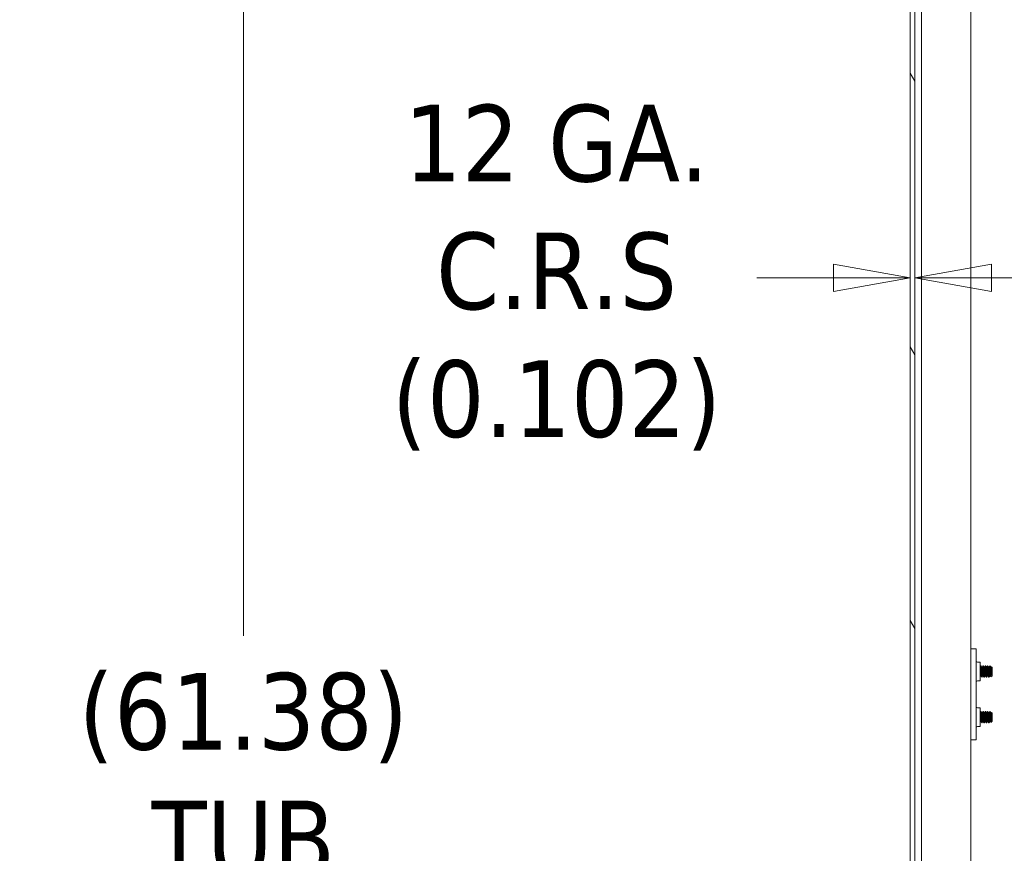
# Model space of a CAD drawing. Header units: inches. Extents: x 16 to 394, y 3 to 249.
# Tile 83 of 116: x 208 to 230, y 159 to 177. Entities that reach past the tile are written whole.
import ezdxf

# ---------------------------------------------------------------- set-up
doc = ezdxf.new("R2010")
doc.units = ezdxf.units.IN
doc.header["$LTSCALE"] = 24
doc.header["$MEASUREMENT"] = 0
doc.layers.get('0').update_dxf_attribs({"lineweight": 0})
for name, color, linetype, lineweight in [('Dimension (ANSI)', 7, 'Continuous', 5), ('Hatch (ANSI)', 7, 'Continuous', 5), ('Visible (ANSI)', 7, 'Continuous', 5)]:
    doc.layers.add(name, color=color, linetype=linetype, lineweight=lineweight)
doc.styles.add('ROMANS', font='tahoma.ttf')
doc.dimstyles.new('Default (ANSI)', dxfattribs={"dimscale": 24, "dimtxt": 0.07, "dimasz": 0.07, "dimexe": 0.125, "dimexo": 0.0625, "dimgap": 0.031496, "dimtad": 0, "dimtih": 1, "dimtoh": 1, "dimrnd": 1e-08, "dimzin": 0, "dimdsep": 46, "dimtxsty": 'ROMANS', "dimblk": 'Filled-1', "dimcen": 0.09, "dimdle": 0.393701, "dimclrd": 256, "dimclre": 256, "dimclrt": 256, "dimadec": 0, "dimazin": 0, "dimtfac": 0.928571, "dimtofl": 0, "dimtmove": 0, "dimatfit": 3, "dimfxl": 1, "dimtolj": 1, "dimtzin": 0, "dimlwd": -1, "dimlwe": -1, "dimarcsym": 0})

# ---------------------------------------------------------------- blocks, each defined once
blk = doc.blocks.new('Filled-1')
at = {"color": 0}
for p, q in [((0, 0), (-1, 0.179)), ((-1, 0.179), (-1, -0.179)), ((-1, 0), (0, 0)), ((-1, -0.179), (0, 0))]:
    blk.add_line(p, q, dxfattribs=at)
at = {"color": 0, "flags": 128}
blk.add_lwpolyline([(-1, -0.179), (0, 0), (-1, 0.179), (-1, -0.179)], dxfattribs=at)
at = {"color": 0}
blk.add_solid([(-1, -0.179), (0, 0), (-1, 0.179), (-1, -0.179)], dxfattribs=at)
blk = doc.blocks.new('*D15')
at = {"layer": 'Defpoints', "color": 0, "transparency": 16777216}
for p in [(227.641, 171.407), (227.539, 170.765), (227.641, 170.765)]:
    blk.add_point(p, dxfattribs=at)
at = {"layer": 'Dimension (ANSI)', "transparency": 16777216}
for p, q in [((225.859, 171.407), (224.179, 171.407)), ((229.321, 171.407), (231.001, 171.407))]:
    blk.add_line(p, q, dxfattribs=at)
at = {"layer": 'Dimension (ANSI)', "transparency": 16777216, "xscale": 1.680000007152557, "yscale": 1.680000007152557, "zscale": 1.680000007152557}
blk.add_blockref('Filled-1', (227.539, 171.407), dxfattribs=at)
at = {"layer": 'Dimension (ANSI)', "transparency": 16777216, "xscale": 1.680000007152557, "yscale": 1.680000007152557, "zscale": 1.680000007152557, "rotation": 180}
blk.add_blockref('Filled-1', (227.641, 171.407), dxfattribs=at)
at = {"layer": 'Dimension (ANSI)', "transparency": 16777216, "insert": (219.788, 171.407), "char_height": 1.68, "attachment_point": 5, "style": 'ROMANS'}
blk.add_mtext('\\A1;12 GA.\\PC.R.S\\P(0.102)', dxfattribs=at)
blk = doc.blocks.new('*D33')
at = {"layer": 'Defpoints', "color": 0, "transparency": 16777216}
for p in [(228.019, 183.775), (212.927, 122.4), (228.019, 122.4)]:
    blk.add_point(p, dxfattribs=at)
at = {"layer": 'Dimension (ANSI)', "transparency": 16777216}
for p, q in [((226.519, 183.775), (209.927, 183.775)), ((212.927, 182.095), (212.927, 163.556)), ((212.927, 124.08), (212.927, 154.619)), ((226.519, 122.4), (209.927, 122.4))]:
    blk.add_line(p, q, dxfattribs=at)
at = {"layer": 'Dimension (ANSI)', "transparency": 16777216, "xscale": 1.680000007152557, "yscale": 1.680000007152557, "zscale": 1.680000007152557}
for p, rotation in [((212.927, 183.775), 90), ((212.927, 122.4), 270)]:
    blk.add_blockref('Filled-1', p, dxfattribs=dict(at, rotation=rotation))
at = {"layer": 'Dimension (ANSI)', "transparency": 16777216, "insert": (212.927, 159.088), "char_height": 1.68, "attachment_point": 5, "style": 'ROMANS'}
blk.add_mtext('\\A1;\\fTahoma|b0|i0;\\H1.6800;(61.38)\\P\\fTahoma|b0|i0;\\H1.6800;TUB\\P\\fTahoma|b0|i0;\\H1.6800;OPENING', dxfattribs=at)

msp = doc.modelspace()

# ---------------------------------------------------------------- hatches: boundary and pattern name
at = {"layer": 'Hatch (ANSI)'}
h = msp.add_hatch(dxfattribs=at)
h.set_pattern_fill('ANSI31', color=256, scale=24, angle=75, style=0)
edge = h.paths.add_edge_path()
edge.add_line((227.7817, 184.6732), (228.4141, 184.6732))
edge.add_line((228.4141, 184.6732), (228.4141, 184.7752))
edge.add_line((228.4141, 184.7752), (227.7817, 184.7752))
edge.add_ellipse((227.7817, 184.5326), major_axis=(0, 0.2426), ratio=1, start_angle=0, end_angle=90)
edge.add_line((227.5391, 184.5326), (227.5391, 121.6428))
edge.add_ellipse((227.7817, 121.6428), major_axis=(-0.2426, 0), ratio=1, start_angle=0, end_angle=90)
edge.add_line((227.7817, 121.4002), (228.4141, 121.4002))
edge.add_line((228.4141, 121.4002), (228.4141, 121.5022))
edge.add_line((228.4141, 121.5022), (227.7989, 121.5022))
edge.add_line((227.7989, 121.5022), (227.7817, 121.5022))
edge.add_ellipse((227.7817, 121.6428), major_axis=(0, -0.1406), ratio=1, start_angle=270, end_angle=360, ccw=False)
edge.add_line((227.6411, 121.6428), (227.6411, 122.2631))
edge.add_line((227.6411, 122.2631), (227.6411, 183.9028))
edge.add_line((227.6411, 183.9028), (227.6411, 184.5326))
edge.add_ellipse((227.7817, 184.5326), major_axis=(-0.1406, 0), ratio=1, start_angle=275.69227, end_angle=360, ccw=False)
edge.add_ellipse((227.7817, 184.5326), major_axis=(-0.0139, 0.1399), ratio=1, start_angle=354.30773, end_angle=360, ccw=False)
h = msp.add_hatch(dxfattribs=at)
h.set_pattern_fill('ANSI31', color=256, scale=24, angle=-15, style=0)
edge = h.paths.add_edge_path()
edge.add_ellipse((227.6081, 184.2309), major_axis=(0.1796, -0.4375), ratio=1, start_angle=0, end_angle=11.86132)
edge.add_ellipse((227.6081, 184.2309), major_axis=(0.2657, -0.3912), ratio=1, start_angle=0, end_angle=12.39327)
edge.add_ellipse((227.6081, 184.2309), major_axis=(0.3435, -0.3251), ratio=1, start_angle=0, end_angle=111.10905)
edge.add_ellipse((227.7552, 184.5591), major_axis=(0.0326, 0.1094), ratio=1, start_angle=0, end_angle=10.25383)
edge.add_ellipse((227.7552, 184.5591), major_axis=(0.0126, 0.1134), ratio=1, start_angle=0, end_angle=96.31954)
edge.add_line((227.6411, 184.5591), (227.6411, 184.5326))
edge.add_line((227.6411, 184.5326), (227.6411, 183.9028))
edge.add_ellipse((227.7552, 183.9028), major_axis=(-0.1141, 0), ratio=1, start_angle=0, end_angle=106.57337)
edge = h.paths.add_edge_path()
edge.add_ellipse((227.6081, 121.9349), major_axis=(0.1796, -0.4375), ratio=1, start_angle=0, end_angle=1.46691)
edge.add_ellipse((227.6081, 121.9349), major_axis=(0.1907, -0.4328), ratio=1, start_angle=0, end_angle=110.41237)
edge.add_ellipse((227.6081, 121.9349), major_axis=(0.3391, 0.3297), ratio=1, start_angle=0, end_angle=12.38162)
edge.add_ellipse((227.6081, 121.9349), major_axis=(0.2605, 0.3947), ratio=1, start_angle=0, end_angle=11.10275)
edge.add_ellipse((227.7552, 122.2631), major_axis=(0.0326, 0.1094), ratio=1, start_angle=0, end_angle=106.57337)
edge.add_line((227.6411, 122.2631), (227.6411, 121.6428))
edge.add_line((227.6411, 121.6428), (227.6411, 121.6068))
edge.add_ellipse((227.7552, 121.6068), major_axis=(-0.1141, 0), ratio=1, start_angle=0, end_angle=106.57337)

# ---------------------------------------------------------------- linework, layer by layer
at = {"layer": 'Visible (ANSI)'}
for p, q in [((227.5391, 184.5326), (227.5391, 121.6428)), ((227.6411, 121.6428), (227.6411, 184.5326)), ((227.7877, 123.6272), (227.7877, 183.7309)), ((228.8633, 183.7752), (228.8633, 122.4002)), ((228.9833, 163.2752), (228.8633, 163.2752)), ((228.9833, 163.2752), (228.9833, 163.2127)), ((228.9833, 163.2127), (228.9833, 161.3377)), ((229.0146, 162.9769), (229.0733, 162.9769)), ((229.0733, 162.5735), (229.0733, 162.9769)), ((229.0877, 162.9002), (229.0815, 162.9002)), ((229.1377, 162.9002), (229.1315, 162.9002)), ((229.1877, 162.9002), (229.1815, 162.9002)), ((229.2377, 162.9002), (229.2315, 162.9002)), ((229.2877, 162.9002), (229.2815, 162.9002)), ((229.3352, 162.8627), (229.3194, 162.8784)), ((229.0815, 162.684), (229.0871, 162.684)), ((229.1071, 162.8663), (229.1127, 162.8663)), ((229.1315, 162.684), (229.1371, 162.684)), ((229.1571, 162.8663), (229.1627, 162.8663)), ((229.1815, 162.684), (229.1871, 162.684)), ((229.2071, 162.8663), (229.2127, 162.8663)), ((229.2315, 162.684), (229.2371, 162.684)), ((229.2571, 162.8663), (229.2627, 162.8663)), ((229.2815, 162.684), (229.2871, 162.684)), ((229.2977, 162.8147), (229.2977, 162.7193)), ((229.3314, 162.6839), (229.3033, 162.6558)), ((229.3071, 162.8663), (229.3127, 162.8663)), ((229.3315, 162.684), (229.3315, 162.7105)), ((229.3352, 162.6877), (229.3315, 162.684)), ((229.3315, 162.684), (229.3315, 162.684)), ((229.3352, 162.6877), (229.3352, 162.8627)), ((229.0146, 162.5735), (229.0733, 162.5735)), ((229.1127, 162.6502), (229.1065, 162.6502)), ((229.1627, 162.6502), (229.1565, 162.6502)), ((229.2127, 162.6502), (229.2065, 162.6502)), ((229.2627, 162.6502), (229.2565, 162.6502)), ((229.0733, 161.9769), (229.0146, 161.9769)), ((229.0733, 161.9769), (229.0733, 161.5735)), ((229.0877, 161.9002), (229.0815, 161.9002)), ((229.1071, 161.8663), (229.1127, 161.8663)), ((229.1377, 161.9002), (229.1315, 161.9002)), ((229.1571, 161.8663), (229.1627, 161.8663)), ((229.1877, 161.9002), (229.1815, 161.9002)), ((229.2071, 161.8663), (229.2127, 161.8663)), ((229.2377, 161.9002), (229.2315, 161.9002)), ((229.2571, 161.8663), (229.2627, 161.8663)), ((229.2877, 161.9002), (229.2815, 161.9002)), ((229.2977, 161.8147), (229.2977, 161.7193)), ((229.3071, 161.8663), (229.3127, 161.8663)), ((229.3352, 161.8627), (229.3194, 161.8784)), ((229.3352, 161.6877), (229.3352, 161.8627)), ((229.0815, 161.684), (229.0871, 161.684)), ((229.1127, 161.6502), (229.1065, 161.6502)), ((229.1315, 161.684), (229.1371, 161.684)), ((229.1627, 161.6502), (229.1565, 161.6502)), ((229.1815, 161.684), (229.1871, 161.684)), ((229.2127, 161.6502), (229.2065, 161.6502)), ((229.2315, 161.684), (229.2371, 161.684)), ((229.2627, 161.6502), (229.2565, 161.6502)), ((229.2815, 161.684), (229.2871, 161.684)), ((229.3314, 161.6839), (229.3033, 161.6558)), ((229.3315, 161.684), (229.3315, 161.7105)), ((229.3352, 161.6877), (229.3315, 161.684)), ((229.3315, 161.684), (229.3315, 161.684)), ((229.0733, 161.5735), (229.0146, 161.5735)), ((228.8633, 161.2752), (228.9833, 161.2752)), ((228.9833, 161.3377), (228.9833, 161.2752))]:
    msp.add_line(p, q, dxfattribs=at)
for centre, start, end in [((229.0146, 163.0081), 180, 270), ((229.0146, 162.5422), 90, 180), ((229.0146, 162.0081), 180, 270), ((229.0146, 161.5422), 90, 180)]:
    msp.add_arc(centre, 0.0312, start, end, dxfattribs=at)
for points in [[(229.0733, 162.8864), (229.0757, 162.8907), (229.0781, 162.895), (229.0805, 162.8993)], [(229.0887, 162.8993), (229.095, 162.8879), (229.1014, 162.8766), (229.1078, 162.8652)], [(229.1121, 162.8663), (229.1182, 162.8773), (229.1244, 162.8883), (229.1305, 162.8993)], [(229.1387, 162.8993), (229.145, 162.8879), (229.1514, 162.8766), (229.1578, 162.8652)], [(229.1621, 162.8663), (229.1682, 162.8773), (229.1744, 162.8883), (229.1805, 162.8993)], [(229.1887, 162.8993), (229.195, 162.8879), (229.2014, 162.8766), (229.2078, 162.8652)], [(229.2121, 162.8663), (229.2182, 162.8773), (229.2244, 162.8883), (229.2305, 162.8993)], [(229.2387, 162.8993), (229.245, 162.8879), (229.2514, 162.8766), (229.2578, 162.8652)], [(229.2621, 162.8663), (229.2682, 162.8773), (229.2744, 162.8883), (229.2805, 162.8993)], [(229.2887, 162.8993), (229.295, 162.8879), (229.3014, 162.8766), (229.3078, 162.8652)], [(229.3121, 162.8663), (229.3143, 162.8703), (229.3165, 162.8742), (229.3187, 162.8782)], [(229.0821, 162.684), (229.0792, 162.6788), (229.0762, 162.6735), (229.0733, 162.6683)], [(229.1055, 162.651), (229.0992, 162.6624), (229.0928, 162.6738), (229.0865, 162.6851)], [(229.1321, 162.684), (229.126, 162.673), (229.1198, 162.662), (229.1137, 162.651)], [(229.1555, 162.651), (229.1492, 162.6624), (229.1428, 162.6738), (229.1365, 162.6851)], [(229.1821, 162.684), (229.176, 162.673), (229.1698, 162.662), (229.1637, 162.651)], [(229.2055, 162.651), (229.1992, 162.6624), (229.1928, 162.6738), (229.1865, 162.6851)], [(229.2321, 162.684), (229.226, 162.673), (229.2198, 162.662), (229.2137, 162.651)], [(229.2555, 162.651), (229.2492, 162.6624), (229.2428, 162.6738), (229.2365, 162.6851)], [(229.2821, 162.684), (229.276, 162.673), (229.2698, 162.662), (229.2637, 162.651)], [(229.3027, 162.6561), (229.2973, 162.6658), (229.2919, 162.6754), (229.2865, 162.6851)], [(229.3315, 162.684), (229.3294, 162.6819), (229.3275, 162.6816), (229.3257, 162.6832)], [(229.1065, 162.6505), (229.1056, 162.6504), (229.1047, 162.6525), (229.1039, 162.6566)], [(229.1137, 162.6514), (229.1125, 162.6493), (229.1112, 162.651), (229.1102, 162.6566)], [(229.1565, 162.6505), (229.1556, 162.6504), (229.1547, 162.6525), (229.1539, 162.6566)], [(229.1637, 162.6514), (229.1625, 162.6493), (229.1612, 162.651), (229.1602, 162.6566)], [(229.2065, 162.6505), (229.2056, 162.6504), (229.2047, 162.6525), (229.2039, 162.6566)], [(229.2137, 162.6514), (229.2125, 162.6493), (229.2112, 162.651), (229.2102, 162.6566)], [(229.2565, 162.6505), (229.2556, 162.6504), (229.2547, 162.6525), (229.2539, 162.6566)], [(229.2637, 162.6514), (229.2625, 162.6493), (229.2612, 162.651), (229.2602, 162.6566)], [(229.0733, 161.8864), (229.0757, 161.8907), (229.0781, 161.895), (229.0805, 161.8993)], [(229.0887, 161.8993), (229.095, 161.8879), (229.1014, 161.8766), (229.1078, 161.8652)], [(229.1121, 161.8663), (229.1182, 161.8773), (229.1244, 161.8883), (229.1305, 161.8993)], [(229.1387, 161.8993), (229.145, 161.8879), (229.1514, 161.8766), (229.1578, 161.8652)], [(229.1621, 161.8663), (229.1682, 161.8773), (229.1744, 161.8883), (229.1805, 161.8993)], [(229.1887, 161.8993), (229.195, 161.8879), (229.2014, 161.8766), (229.2078, 161.8652)], [(229.2121, 161.8663), (229.2182, 161.8773), (229.2244, 161.8883), (229.2305, 161.8993)], [(229.2387, 161.8993), (229.245, 161.8879), (229.2514, 161.8766), (229.2578, 161.8652)], [(229.2621, 161.8663), (229.2682, 161.8773), (229.2744, 161.8883), (229.2805, 161.8993)], [(229.2887, 161.8993), (229.295, 161.8879), (229.3014, 161.8766), (229.3078, 161.8652)], [(229.3121, 161.8663), (229.3143, 161.8703), (229.3165, 161.8742), (229.3187, 161.8782)], [(229.0821, 161.684), (229.0792, 161.6788), (229.0762, 161.6735), (229.0733, 161.6683)], [(229.1055, 161.651), (229.0992, 161.6624), (229.0928, 161.6738), (229.0865, 161.6851)], [(229.1065, 161.6505), (229.1056, 161.6504), (229.1047, 161.6525), (229.1039, 161.6566)], [(229.1137, 161.6514), (229.1125, 161.6493), (229.1112, 161.651), (229.1102, 161.6566)], [(229.1321, 161.684), (229.126, 161.673), (229.1198, 161.662), (229.1137, 161.651)], [(229.1555, 161.651), (229.1492, 161.6624), (229.1428, 161.6738), (229.1365, 161.6851)], [(229.1565, 161.6505), (229.1556, 161.6504), (229.1547, 161.6525), (229.1539, 161.6566)], [(229.1637, 161.6514), (229.1625, 161.6493), (229.1612, 161.651), (229.1602, 161.6566)], [(229.1821, 161.684), (229.176, 161.673), (229.1698, 161.662), (229.1637, 161.651)], [(229.2055, 161.651), (229.1992, 161.6624), (229.1928, 161.6738), (229.1865, 161.6851)], [(229.2065, 161.6505), (229.2056, 161.6504), (229.2047, 161.6525), (229.2039, 161.6566)], [(229.2137, 161.6514), (229.2125, 161.6493), (229.2112, 161.651), (229.2102, 161.6566)], [(229.2321, 161.684), (229.226, 161.673), (229.2198, 161.662), (229.2137, 161.651)], [(229.2555, 161.651), (229.2492, 161.6624), (229.2428, 161.6738), (229.2365, 161.6851)], [(229.2565, 161.6505), (229.2556, 161.6504), (229.2547, 161.6525), (229.2539, 161.6566)], [(229.2637, 161.6514), (229.2625, 161.6493), (229.2612, 161.651), (229.2602, 161.6566)], [(229.2821, 161.684), (229.276, 161.673), (229.2698, 161.662), (229.2637, 161.651)], [(229.3027, 161.6561), (229.2973, 161.6658), (229.2919, 161.6754), (229.2865, 161.6851)], [(229.3315, 161.684), (229.3294, 161.6819), (229.3275, 161.6816), (229.3257, 161.6832)]]:
    msp.add_open_spline(points, degree=3, dxfattribs=at)
for points, knots in [([(229.1039, 162.6566), (229.1022, 162.6658), (229.1, 162.6865), (229.0982, 162.7119), (229.098, 162.7143), (229.0978, 162.7168), (229.0977, 162.7193), (229.0957, 162.7478), (229.0933, 162.7845), (229.0914, 162.8147), (229.0895, 162.845), (229.0871, 162.8727), (229.0852, 162.887), (229.0838, 162.8975), (229.0821, 162.9016), (229.0805, 162.8991)], [0.416666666, 0.416666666, 0.416666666, 0.416666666, 0.424268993, 0.424268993, 0.424268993, 0.425, 0.425, 0.425, 0.433333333, 0.433333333, 0.433333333, 0.441666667, 0.441666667, 0.441666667, 0.447787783, 0.447787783, 0.447787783, 0.447787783]), ([(229.1102, 162.6566), (229.1084, 162.6658), (229.1063, 162.6865), (229.1044, 162.7119), (229.1043, 162.7143), (229.1041, 162.7168), (229.1039, 162.7193), (229.102, 162.7478), (229.0996, 162.7845), (229.0977, 162.8147), (229.0957, 162.845), (229.0933, 162.8727), (229.0914, 162.887), (229.0903, 162.8954), (229.089, 162.8997), (229.0877, 162.8998)], [0.349999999, 0.349999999, 0.349999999, 0.349999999, 0.357602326, 0.357602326, 0.357602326, 0.358333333, 0.358333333, 0.358333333, 0.366666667, 0.366666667, 0.366666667, 0.375, 0.375, 0.375, 0.379908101, 0.379908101, 0.379908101, 0.379908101]), ([(229.1539, 162.6566), (229.1522, 162.6658), (229.15, 162.6865), (229.1482, 162.7119), (229.148, 162.7143), (229.1478, 162.7168), (229.1477, 162.7193), (229.1457, 162.7478), (229.1433, 162.7845), (229.1414, 162.8147), (229.1395, 162.845), (229.1371, 162.8727), (229.1352, 162.887), (229.1338, 162.8975), (229.1321, 162.9016), (229.1305, 162.8991)], [0.349999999, 0.349999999, 0.349999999, 0.349999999, 0.357602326, 0.357602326, 0.357602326, 0.358333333, 0.358333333, 0.358333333, 0.366666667, 0.366666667, 0.366666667, 0.375, 0.375, 0.375, 0.381121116, 0.381121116, 0.381121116, 0.381121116]), ([(229.1602, 162.6566), (229.1584, 162.6658), (229.1563, 162.6865), (229.1544, 162.7119), (229.1543, 162.7143), (229.1541, 162.7168), (229.1539, 162.7193), (229.152, 162.7478), (229.1496, 162.7845), (229.1477, 162.8147), (229.1457, 162.845), (229.1433, 162.8727), (229.1414, 162.887), (229.1403, 162.8954), (229.139, 162.8997), (229.1377, 162.8998)], [0.283333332, 0.283333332, 0.283333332, 0.283333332, 0.290935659, 0.290935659, 0.290935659, 0.291666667, 0.291666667, 0.291666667, 0.3, 0.3, 0.3, 0.308333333, 0.308333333, 0.308333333, 0.313241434, 0.313241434, 0.313241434, 0.313241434]), ([(229.2039, 162.6566), (229.2022, 162.6658), (229.2, 162.6865), (229.1982, 162.7119), (229.198, 162.7143), (229.1978, 162.7168), (229.1977, 162.7193), (229.1957, 162.7478), (229.1933, 162.7845), (229.1914, 162.8147), (229.1895, 162.845), (229.1871, 162.8727), (229.1852, 162.887), (229.1838, 162.8975), (229.1821, 162.9016), (229.1805, 162.8991)], [0.283333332, 0.283333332, 0.283333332, 0.283333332, 0.290935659, 0.290935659, 0.290935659, 0.291666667, 0.291666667, 0.291666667, 0.3, 0.3, 0.3, 0.308333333, 0.308333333, 0.308333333, 0.31445445, 0.31445445, 0.31445445, 0.31445445]), ([(229.2102, 162.6566), (229.2084, 162.6658), (229.2063, 162.6865), (229.2044, 162.7119), (229.2043, 162.7143), (229.2041, 162.7168), (229.2039, 162.7193), (229.202, 162.7478), (229.1996, 162.7845), (229.1977, 162.8147), (229.1957, 162.845), (229.1933, 162.8727), (229.1914, 162.887), (229.1903, 162.8954), (229.189, 162.8997), (229.1877, 162.8998)], [0.216666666, 0.216666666, 0.216666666, 0.216666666, 0.224268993, 0.224268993, 0.224268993, 0.225, 0.225, 0.225, 0.233333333, 0.233333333, 0.233333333, 0.241666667, 0.241666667, 0.241666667, 0.246574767, 0.246574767, 0.246574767, 0.246574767]), ([(229.2539, 162.6566), (229.2522, 162.6658), (229.25, 162.6865), (229.2482, 162.7119), (229.248, 162.7143), (229.2478, 162.7168), (229.2477, 162.7193), (229.2457, 162.7478), (229.2433, 162.7845), (229.2414, 162.8147), (229.2395, 162.845), (229.2371, 162.8727), (229.2352, 162.887), (229.2338, 162.8975), (229.2321, 162.9016), (229.2305, 162.8991)], [0.216666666, 0.216666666, 0.216666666, 0.216666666, 0.224268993, 0.224268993, 0.224268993, 0.225, 0.225, 0.225, 0.233333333, 0.233333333, 0.233333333, 0.241666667, 0.241666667, 0.241666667, 0.247787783, 0.247787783, 0.247787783, 0.247787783]), ([(229.2602, 162.6566), (229.2584, 162.6658), (229.2563, 162.6865), (229.2544, 162.7119), (229.2543, 162.7143), (229.2541, 162.7168), (229.2539, 162.7193), (229.252, 162.7478), (229.2496, 162.7845), (229.2477, 162.8147), (229.2457, 162.845), (229.2433, 162.8727), (229.2414, 162.887), (229.2403, 162.8954), (229.239, 162.8997), (229.2377, 162.8998)], [0.149999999, 0.149999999, 0.149999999, 0.149999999, 0.157602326, 0.157602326, 0.157602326, 0.158333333, 0.158333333, 0.158333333, 0.166666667, 0.166666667, 0.166666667, 0.175, 0.175, 0.175, 0.179908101, 0.179908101, 0.179908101, 0.179908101]), ([(229.2977, 162.7193), (229.2959, 162.7453), (229.2938, 162.7781), (229.2919, 162.8066), (229.2918, 162.8094), (229.2916, 162.8121), (229.2914, 162.8147), (229.2895, 162.845), (229.2871, 162.8727), (229.2852, 162.887), (229.2838, 162.8975), (229.2821, 162.9016), (229.2805, 162.8991)], [0.158333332, 0.158333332, 0.158333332, 0.158333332, 0.165935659, 0.165935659, 0.165935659, 0.166666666, 0.166666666, 0.166666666, 0.175, 0.175, 0.175, 0.181121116, 0.181121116, 0.181121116, 0.181121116]), ([(229.2977, 162.8147), (229.2959, 162.8423), (229.2938, 162.868), (229.2919, 162.883), (229.2918, 162.8844), (229.2916, 162.8857), (229.2914, 162.887), (229.2903, 162.8954), (229.289, 162.8997), (229.2877, 162.8998)], [0.099999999, 0.099999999, 0.099999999, 0.099999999, 0.107602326, 0.107602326, 0.107602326, 0.108333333, 0.108333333, 0.108333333, 0.113241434, 0.113241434, 0.113241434, 0.113241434]), ([(229.3187, 162.8782), (229.3188, 162.8784), (229.319, 162.8785), (229.3195, 162.8786), (229.32, 162.8776), (229.3211, 162.8725), (229.3217, 162.8673), (229.323, 162.8514), (229.3237, 162.8417), (229.325, 162.8203), (229.3257, 162.8081), (229.327, 162.7827), (229.3277, 162.7708), (229.329, 162.7478), (229.3295, 162.7387), (229.3304, 162.7241), (229.331, 162.7168), (229.3315, 162.7105)], [-0.47531218, -0.47531218, -0.47531218, -0.47531218, -0.45945394, -0.45945394, -0.40393816, -0.40393816, -0.32670947, -0.32670947, -0.25416125, -0.25416125, -0.18722748, -0.18722748, -0.12932112, -0.12932112, -0.07230484, -0.07230484, 0, 0, 0, 0]), ([(229.3257, 162.6832), (229.3245, 162.6842), (229.3225, 162.6865), (229.318, 162.6981), (229.3161, 162.7048), (229.3131, 162.7181), (229.312, 162.7238), (229.3087, 162.742), (229.3065, 162.7553), (229.302, 162.7843), (229.2997, 162.7997), (229.2977, 162.8147)], [-0.48112179, -0.48112179, -0.48112179, -0.48112179, -0.37021758, -0.37021758, -0.28399067, -0.28399067, -0.22793372, -0.22793372, -0.11753006, -0.11753006, 0, 0, 0, 0]), ([(229.2977, 162.7193), (229.298, 162.7122), (229.2983, 162.7055), (229.2986, 162.6994), (229.299, 162.6933), (229.2993, 162.6876), (229.2997, 162.6825), (229.3, 162.6775), (229.3003, 162.6731), (229.3007, 162.6694), (229.301, 162.6657), (229.3014, 162.6626), (229.3017, 162.6604)], [0, 0, 0, 0, 0.0006113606, 0.0006113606, 0.0006113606, 0.0012227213, 0.0012227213, 0.0012227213, 0.0018340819, 0.0018340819, 0.0018340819, 0.0024454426, 0.0024454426, 0.0024454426, 0.0024454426]), ([(229.3017, 162.6604), (229.3023, 162.6565), (229.3027, 162.6557), (229.3032, 162.6557), (229.3033, 162.6558), (229.3033, 162.6558)], [-0.673118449, -0.673118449, -0.673118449, -0.673118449, -0.611970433, -0.611970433, -0.600025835, -0.600025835, -0.600025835, -0.600025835]), ([(229.1039, 161.6566), (229.1022, 161.6658), (229.1, 161.6865), (229.0982, 161.7119), (229.098, 161.7143), (229.0978, 161.7168), (229.0977, 161.7193), (229.0957, 161.7478), (229.0933, 161.7845), (229.0914, 161.8147), (229.0895, 161.845), (229.0871, 161.8727), (229.0852, 161.887), (229.0838, 161.8975), (229.0821, 161.9016), (229.0805, 161.8991)], [0.416666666, 0.416666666, 0.416666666, 0.416666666, 0.424268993, 0.424268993, 0.424268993, 0.425, 0.425, 0.425, 0.433333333, 0.433333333, 0.433333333, 0.441666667, 0.441666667, 0.441666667, 0.447787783, 0.447787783, 0.447787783, 0.447787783]), ([(229.1102, 161.6566), (229.1084, 161.6658), (229.1063, 161.6865), (229.1044, 161.7119), (229.1043, 161.7143), (229.1041, 161.7168), (229.1039, 161.7193), (229.102, 161.7478), (229.0996, 161.7845), (229.0977, 161.8147), (229.0957, 161.845), (229.0933, 161.8727), (229.0914, 161.887), (229.0903, 161.8954), (229.089, 161.8997), (229.0877, 161.8998)], [0.349999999, 0.349999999, 0.349999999, 0.349999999, 0.357602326, 0.357602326, 0.357602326, 0.358333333, 0.358333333, 0.358333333, 0.366666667, 0.366666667, 0.366666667, 0.375, 0.375, 0.375, 0.379908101, 0.379908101, 0.379908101, 0.379908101]), ([(229.1539, 161.6566), (229.1522, 161.6658), (229.15, 161.6865), (229.1482, 161.7119), (229.148, 161.7143), (229.1478, 161.7168), (229.1477, 161.7193), (229.1457, 161.7478), (229.1433, 161.7845), (229.1414, 161.8147), (229.1395, 161.845), (229.1371, 161.8727), (229.1352, 161.887), (229.1338, 161.8975), (229.1321, 161.9016), (229.1305, 161.8991)], [0.349999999, 0.349999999, 0.349999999, 0.349999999, 0.357602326, 0.357602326, 0.357602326, 0.358333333, 0.358333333, 0.358333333, 0.366666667, 0.366666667, 0.366666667, 0.375, 0.375, 0.375, 0.381121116, 0.381121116, 0.381121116, 0.381121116]), ([(229.1602, 161.6566), (229.1584, 161.6658), (229.1563, 161.6865), (229.1544, 161.7119), (229.1543, 161.7143), (229.1541, 161.7168), (229.1539, 161.7193), (229.152, 161.7478), (229.1496, 161.7845), (229.1477, 161.8147), (229.1457, 161.845), (229.1433, 161.8727), (229.1414, 161.887), (229.1403, 161.8954), (229.139, 161.8997), (229.1377, 161.8998)], [0.283333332, 0.283333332, 0.283333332, 0.283333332, 0.290935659, 0.290935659, 0.290935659, 0.291666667, 0.291666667, 0.291666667, 0.3, 0.3, 0.3, 0.308333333, 0.308333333, 0.308333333, 0.313241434, 0.313241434, 0.313241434, 0.313241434]), ([(229.2039, 161.6566), (229.2022, 161.6658), (229.2, 161.6865), (229.1982, 161.7119), (229.198, 161.7143), (229.1978, 161.7168), (229.1977, 161.7193), (229.1957, 161.7478), (229.1933, 161.7845), (229.1914, 161.8147), (229.1895, 161.845), (229.1871, 161.8727), (229.1852, 161.887), (229.1838, 161.8975), (229.1821, 161.9016), (229.1805, 161.8991)], [0.283333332, 0.283333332, 0.283333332, 0.283333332, 0.290935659, 0.290935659, 0.290935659, 0.291666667, 0.291666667, 0.291666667, 0.3, 0.3, 0.3, 0.308333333, 0.308333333, 0.308333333, 0.31445445, 0.31445445, 0.31445445, 0.31445445]), ([(229.2102, 161.6566), (229.2084, 161.6658), (229.2063, 161.6865), (229.2044, 161.7119), (229.2043, 161.7143), (229.2041, 161.7168), (229.2039, 161.7193), (229.202, 161.7478), (229.1996, 161.7845), (229.1977, 161.8147), (229.1957, 161.845), (229.1933, 161.8727), (229.1914, 161.887), (229.1903, 161.8954), (229.189, 161.8997), (229.1877, 161.8998)], [0.216666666, 0.216666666, 0.216666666, 0.216666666, 0.224268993, 0.224268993, 0.224268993, 0.225, 0.225, 0.225, 0.233333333, 0.233333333, 0.233333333, 0.241666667, 0.241666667, 0.241666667, 0.246574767, 0.246574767, 0.246574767, 0.246574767]), ([(229.2539, 161.6566), (229.2522, 161.6658), (229.25, 161.6865), (229.2482, 161.7119), (229.248, 161.7143), (229.2478, 161.7168), (229.2477, 161.7193), (229.2457, 161.7478), (229.2433, 161.7845), (229.2414, 161.8147), (229.2395, 161.845), (229.2371, 161.8727), (229.2352, 161.887), (229.2338, 161.8975), (229.2321, 161.9016), (229.2305, 161.8991)], [0.216666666, 0.216666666, 0.216666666, 0.216666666, 0.224268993, 0.224268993, 0.224268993, 0.225, 0.225, 0.225, 0.233333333, 0.233333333, 0.233333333, 0.241666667, 0.241666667, 0.241666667, 0.247787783, 0.247787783, 0.247787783, 0.247787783]), ([(229.2602, 161.6566), (229.2584, 161.6658), (229.2563, 161.6865), (229.2544, 161.7119), (229.2543, 161.7143), (229.2541, 161.7168), (229.2539, 161.7193), (229.252, 161.7478), (229.2496, 161.7845), (229.2477, 161.8147), (229.2457, 161.845), (229.2433, 161.8727), (229.2414, 161.887), (229.2403, 161.8954), (229.239, 161.8997), (229.2377, 161.8998)], [0.149999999, 0.149999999, 0.149999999, 0.149999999, 0.157602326, 0.157602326, 0.157602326, 0.158333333, 0.158333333, 0.158333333, 0.166666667, 0.166666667, 0.166666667, 0.175, 0.175, 0.175, 0.179908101, 0.179908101, 0.179908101, 0.179908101]), ([(229.2977, 161.7193), (229.2959, 161.7453), (229.2938, 161.7781), (229.2919, 161.8066), (229.2918, 161.8094), (229.2916, 161.8121), (229.2914, 161.8147), (229.2895, 161.845), (229.2871, 161.8727), (229.2852, 161.887), (229.2838, 161.8975), (229.2821, 161.9016), (229.2805, 161.8991)], [0.158333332, 0.158333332, 0.158333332, 0.158333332, 0.165935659, 0.165935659, 0.165935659, 0.166666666, 0.166666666, 0.166666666, 0.175, 0.175, 0.175, 0.181121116, 0.181121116, 0.181121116, 0.181121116]), ([(229.2977, 161.8147), (229.2959, 161.8423), (229.2938, 161.868), (229.2919, 161.883), (229.2918, 161.8844), (229.2916, 161.8857), (229.2914, 161.887), (229.2903, 161.8954), (229.289, 161.8997), (229.2877, 161.8998)], [0.099999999, 0.099999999, 0.099999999, 0.099999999, 0.107602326, 0.107602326, 0.107602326, 0.108333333, 0.108333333, 0.108333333, 0.113241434, 0.113241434, 0.113241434, 0.113241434]), ([(229.3257, 161.6832), (229.3245, 161.6842), (229.3225, 161.6865), (229.318, 161.6981), (229.3161, 161.7048), (229.3131, 161.7181), (229.312, 161.7238), (229.3087, 161.742), (229.3065, 161.7553), (229.302, 161.7843), (229.2997, 161.7997), (229.2977, 161.8147)], [-0.48112179, -0.48112179, -0.48112179, -0.48112179, -0.37021758, -0.37021758, -0.28399067, -0.28399067, -0.22793372, -0.22793372, -0.11753006, -0.11753006, 0, 0, 0, 0]), ([(229.3187, 161.8782), (229.3188, 161.8784), (229.319, 161.8785), (229.3195, 161.8786), (229.32, 161.8776), (229.3211, 161.8725), (229.3217, 161.8673), (229.323, 161.8514), (229.3237, 161.8417), (229.325, 161.8203), (229.3257, 161.8081), (229.327, 161.7827), (229.3277, 161.7708), (229.329, 161.7478), (229.3295, 161.7387), (229.3304, 161.7241), (229.331, 161.7168), (229.3315, 161.7105)], [-0.47531218, -0.47531218, -0.47531218, -0.47531218, -0.45945394, -0.45945394, -0.40393816, -0.40393816, -0.32670947, -0.32670947, -0.25416125, -0.25416125, -0.18722748, -0.18722748, -0.12932112, -0.12932112, -0.07230484, -0.07230484, 0, 0, 0, 0]), ([(229.2977, 161.7193), (229.298, 161.7122), (229.2983, 161.7055), (229.2986, 161.6994), (229.299, 161.6933), (229.2993, 161.6876), (229.2997, 161.6825), (229.3, 161.6775), (229.3003, 161.6731), (229.3007, 161.6694), (229.301, 161.6657), (229.3014, 161.6626), (229.3017, 161.6604)], [0, 0, 0, 0, 0.0006113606, 0.0006113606, 0.0006113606, 0.0012227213, 0.0012227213, 0.0012227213, 0.0018340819, 0.0018340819, 0.0018340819, 0.0024454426, 0.0024454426, 0.0024454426, 0.0024454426]), ([(229.3017, 161.6604), (229.3023, 161.6565), (229.3027, 161.6557), (229.3032, 161.6557), (229.3033, 161.6558), (229.3033, 161.6558)], [-0.673118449, -0.673118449, -0.673118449, -0.673118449, -0.611970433, -0.611970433, -0.600025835, -0.600025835, -0.600025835, -0.600025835])]:
    msp.add_open_spline(points, degree=3, knots=knots, dxfattribs=at)
for points, weights, knots in [([(229.0865, 162.6851), (229.0858, 162.6863), (229.0852, 162.6887), (229.082, 162.7006), (229.0789, 162.7344), (229.0762, 162.7643), (229.0733, 162.7968)], [0.974429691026, 0.983742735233, 1, 0.923879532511, 1, 0.932011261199, 0.985473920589], [0.414886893, 0.414886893, 0.414886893, 0.416666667, 0.416666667, 0.425, 0.425, 0.432443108, 0.432443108, 0.432443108]), ([(229.0815, 162.684), (229.0801, 162.684), (229.0789, 162.6887), (229.0762, 162.6993), (229.0733, 162.7278)], [0.963144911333, 0.968712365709, 1, 0.932011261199, 0.985473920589], [0.413241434, 0.413241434, 0.413241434, 0.416666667, 0.416666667, 0.424109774, 0.424109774, 0.424109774]), ([(229.1315, 162.684), (229.1301, 162.684), (229.1289, 162.6887), (229.1258, 162.7006), (229.1227, 162.7344), (229.1195, 162.7682), (229.1164, 162.804), (229.1133, 162.8398), (229.1102, 162.8567), (229.109, 162.863), (229.1078, 162.8652)], [0.963144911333, 0.968712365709, 1, 0.923879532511, 1, 0.923879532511, 1, 0.923879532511, 1, 0.970442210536, 0.963839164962], [0.346574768, 0.346574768, 0.346574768, 0.35, 0.35, 0.358333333, 0.358333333, 0.366666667, 0.366666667, 0.375, 0.375, 0.378235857, 0.378235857, 0.378235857]), ([(229.1365, 162.6851), (229.1358, 162.6863), (229.1352, 162.6887), (229.132, 162.7006), (229.1289, 162.7344), (229.1258, 162.7682), (229.1227, 162.804), (229.1195, 162.8398), (229.1164, 162.8567), (229.1146, 162.8663), (229.1127, 162.8663)], [0.974429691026, 0.983742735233, 1, 0.923879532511, 1, 0.923879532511, 1, 0.923879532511, 1, 0.955167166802, 0.963144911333], [0.348220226, 0.348220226, 0.348220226, 0.35, 0.35, 0.358333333, 0.358333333, 0.366666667, 0.366666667, 0.375, 0.375, 0.379908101, 0.379908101, 0.379908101]), ([(229.1815, 162.684), (229.1801, 162.684), (229.1789, 162.6887), (229.1758, 162.7006), (229.1727, 162.7344), (229.1695, 162.7682), (229.1664, 162.804), (229.1633, 162.8398), (229.1602, 162.8567), (229.159, 162.863), (229.1578, 162.8652)], [0.963144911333, 0.968712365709, 1, 0.923879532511, 1, 0.923879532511, 1, 0.923879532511, 1, 0.970442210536, 0.963839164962], [0.279908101, 0.279908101, 0.279908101, 0.283333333, 0.283333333, 0.291666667, 0.291666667, 0.3, 0.3, 0.308333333, 0.308333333, 0.31156919, 0.31156919, 0.31156919]), ([(229.1865, 162.6851), (229.1858, 162.6863), (229.1852, 162.6887), (229.182, 162.7006), (229.1789, 162.7344), (229.1758, 162.7682), (229.1727, 162.804), (229.1695, 162.8398), (229.1664, 162.8567), (229.1646, 162.8663), (229.1627, 162.8663)], [0.974429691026, 0.983742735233, 1, 0.923879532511, 1, 0.923879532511, 1, 0.923879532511, 1, 0.955167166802, 0.963144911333], [0.28155356, 0.28155356, 0.28155356, 0.283333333, 0.283333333, 0.291666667, 0.291666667, 0.3, 0.3, 0.308333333, 0.308333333, 0.313241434, 0.313241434, 0.313241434]), ([(229.2315, 162.684), (229.2301, 162.684), (229.2289, 162.6887), (229.2258, 162.7006), (229.2227, 162.7344), (229.2195, 162.7682), (229.2164, 162.804), (229.2133, 162.8398), (229.2102, 162.8567), (229.209, 162.863), (229.2078, 162.8652)], [0.963144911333, 0.968712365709, 1, 0.923879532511, 1, 0.923879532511, 1, 0.923879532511, 1, 0.970442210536, 0.963839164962], [0.213241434, 0.213241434, 0.213241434, 0.216666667, 0.216666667, 0.225, 0.225, 0.233333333, 0.233333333, 0.241666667, 0.241666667, 0.244902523, 0.244902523, 0.244902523]), ([(229.2365, 162.6851), (229.2358, 162.6863), (229.2352, 162.6887), (229.232, 162.7006), (229.2289, 162.7344), (229.2258, 162.7682), (229.2227, 162.804), (229.2195, 162.8398), (229.2164, 162.8567), (229.2146, 162.8663), (229.2127, 162.8663)], [0.974429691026, 0.983742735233, 1, 0.923879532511, 1, 0.923879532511, 1, 0.923879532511, 1, 0.955167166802, 0.963144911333], [0.214886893, 0.214886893, 0.214886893, 0.216666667, 0.216666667, 0.225, 0.225, 0.233333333, 0.233333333, 0.241666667, 0.241666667, 0.246574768, 0.246574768, 0.246574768]), ([(229.2815, 162.684), (229.2801, 162.684), (229.2789, 162.6887), (229.2758, 162.7006), (229.2727, 162.7344), (229.2695, 162.7682), (229.2664, 162.804), (229.2633, 162.8398), (229.2602, 162.8567), (229.259, 162.863), (229.2578, 162.8652)], [0.963144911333, 0.968712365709, 1, 0.923879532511, 1, 0.923879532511, 1, 0.923879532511, 1, 0.970442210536, 0.963839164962], [0.146574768, 0.146574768, 0.146574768, 0.15, 0.15, 0.158333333, 0.158333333, 0.166666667, 0.166666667, 0.175, 0.175, 0.178235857, 0.178235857, 0.178235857]), ([(229.2865, 162.6851), (229.2858, 162.6863), (229.2852, 162.6887), (229.282, 162.7006), (229.2789, 162.7344), (229.2758, 162.7682), (229.2727, 162.804), (229.2695, 162.8398), (229.2664, 162.8567), (229.2646, 162.8663), (229.2627, 162.8663)], [0.974429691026, 0.983742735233, 1, 0.923879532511, 1, 0.923879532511, 1, 0.923879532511, 1, 0.955167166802, 0.963144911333], [0.148220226, 0.148220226, 0.148220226, 0.15, 0.15, 0.158333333, 0.158333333, 0.166666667, 0.166666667, 0.175, 0.175, 0.179908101, 0.179908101, 0.179908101]), ([(229.3315, 162.684), (229.3301, 162.684), (229.3289, 162.6887), (229.3258, 162.7006), (229.3227, 162.7344), (229.3195, 162.7682), (229.3164, 162.804), (229.3133, 162.8398), (229.3102, 162.8567), (229.309, 162.863), (229.3078, 162.8652)], [0.963144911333, 0.968712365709, 1, 0.923879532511, 1, 0.923879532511, 1, 0.923879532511, 1, 0.970442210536, 0.963839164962], [0.079908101, 0.079908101, 0.079908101, 0.083333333, 0.083333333, 0.091666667, 0.091666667, 0.1, 0.1, 0.108333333, 0.108333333, 0.11156919, 0.11156919, 0.11156919]), ([(229.3315, 162.7105), (229.3302, 162.721), (229.3289, 162.7344), (229.3258, 162.7682), (229.3227, 162.804), (229.3195, 162.8398), (229.3164, 162.8567), (229.3146, 162.8663), (229.3127, 162.8663)], [0.963029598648, 0.968380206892, 1, 0.923879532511, 1, 0.923879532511, 1, 0.955167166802, 0.963144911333], [0.088205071, 0.088205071, 0.088205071, 0.091666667, 0.091666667, 0.1, 0.1, 0.108333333, 0.108333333, 0.113241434, 0.113241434, 0.113241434]), ([(229.0865, 161.6851), (229.0858, 161.6863), (229.0852, 161.6887), (229.082, 161.7006), (229.0789, 161.7344), (229.0762, 161.7643), (229.0733, 161.7968)], [0.974429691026, 0.983742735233, 1, 0.923879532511, 1, 0.932011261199, 0.985473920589], [0.414886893, 0.414886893, 0.414886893, 0.416666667, 0.416666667, 0.425, 0.425, 0.432443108, 0.432443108, 0.432443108]), ([(229.1315, 161.684), (229.1301, 161.684), (229.1289, 161.6887), (229.1258, 161.7006), (229.1227, 161.7344), (229.1195, 161.7682), (229.1164, 161.804), (229.1133, 161.8398), (229.1102, 161.8567), (229.109, 161.863), (229.1078, 161.8652)], [0.963144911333, 0.968712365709, 1, 0.923879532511, 1, 0.923879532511, 1, 0.923879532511, 1, 0.970442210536, 0.963839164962], [0.346574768, 0.346574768, 0.346574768, 0.35, 0.35, 0.358333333, 0.358333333, 0.366666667, 0.366666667, 0.375, 0.375, 0.378235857, 0.378235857, 0.378235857]), ([(229.1365, 161.6851), (229.1358, 161.6863), (229.1352, 161.6887), (229.132, 161.7006), (229.1289, 161.7344), (229.1258, 161.7682), (229.1227, 161.804), (229.1195, 161.8398), (229.1164, 161.8567), (229.1146, 161.8663), (229.1127, 161.8663)], [0.974429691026, 0.983742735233, 1, 0.923879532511, 1, 0.923879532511, 1, 0.923879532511, 1, 0.955167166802, 0.963144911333], [0.348220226, 0.348220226, 0.348220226, 0.35, 0.35, 0.358333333, 0.358333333, 0.366666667, 0.366666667, 0.375, 0.375, 0.379908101, 0.379908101, 0.379908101]), ([(229.1815, 161.684), (229.1801, 161.684), (229.1789, 161.6887), (229.1758, 161.7006), (229.1727, 161.7344), (229.1695, 161.7682), (229.1664, 161.804), (229.1633, 161.8398), (229.1602, 161.8567), (229.159, 161.863), (229.1578, 161.8652)], [0.963144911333, 0.968712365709, 1, 0.923879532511, 1, 0.923879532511, 1, 0.923879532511, 1, 0.970442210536, 0.963839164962], [0.279908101, 0.279908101, 0.279908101, 0.283333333, 0.283333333, 0.291666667, 0.291666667, 0.3, 0.3, 0.308333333, 0.308333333, 0.31156919, 0.31156919, 0.31156919]), ([(229.1865, 161.6851), (229.1858, 161.6863), (229.1852, 161.6887), (229.182, 161.7006), (229.1789, 161.7344), (229.1758, 161.7682), (229.1727, 161.804), (229.1695, 161.8398), (229.1664, 161.8567), (229.1646, 161.8663), (229.1627, 161.8663)], [0.974429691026, 0.983742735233, 1, 0.923879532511, 1, 0.923879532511, 1, 0.923879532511, 1, 0.955167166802, 0.963144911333], [0.28155356, 0.28155356, 0.28155356, 0.283333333, 0.283333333, 0.291666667, 0.291666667, 0.3, 0.3, 0.308333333, 0.308333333, 0.313241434, 0.313241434, 0.313241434]), ([(229.2315, 161.684), (229.2301, 161.684), (229.2289, 161.6887), (229.2258, 161.7006), (229.2227, 161.7344), (229.2195, 161.7682), (229.2164, 161.804), (229.2133, 161.8398), (229.2102, 161.8567), (229.209, 161.863), (229.2078, 161.8652)], [0.963144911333, 0.968712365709, 1, 0.923879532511, 1, 0.923879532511, 1, 0.923879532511, 1, 0.970442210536, 0.963839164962], [0.213241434, 0.213241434, 0.213241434, 0.216666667, 0.216666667, 0.225, 0.225, 0.233333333, 0.233333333, 0.241666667, 0.241666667, 0.244902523, 0.244902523, 0.244902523]), ([(229.2365, 161.6851), (229.2358, 161.6863), (229.2352, 161.6887), (229.232, 161.7006), (229.2289, 161.7344), (229.2258, 161.7682), (229.2227, 161.804), (229.2195, 161.8398), (229.2164, 161.8567), (229.2146, 161.8663), (229.2127, 161.8663)], [0.974429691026, 0.983742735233, 1, 0.923879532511, 1, 0.923879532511, 1, 0.923879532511, 1, 0.955167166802, 0.963144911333], [0.214886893, 0.214886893, 0.214886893, 0.216666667, 0.216666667, 0.225, 0.225, 0.233333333, 0.233333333, 0.241666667, 0.241666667, 0.246574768, 0.246574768, 0.246574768]), ([(229.2815, 161.684), (229.2801, 161.684), (229.2789, 161.6887), (229.2758, 161.7006), (229.2727, 161.7344), (229.2695, 161.7682), (229.2664, 161.804), (229.2633, 161.8398), (229.2602, 161.8567), (229.259, 161.863), (229.2578, 161.8652)], [0.963144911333, 0.968712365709, 1, 0.923879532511, 1, 0.923879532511, 1, 0.923879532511, 1, 0.970442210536, 0.963839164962], [0.146574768, 0.146574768, 0.146574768, 0.15, 0.15, 0.158333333, 0.158333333, 0.166666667, 0.166666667, 0.175, 0.175, 0.178235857, 0.178235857, 0.178235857]), ([(229.2865, 161.6851), (229.2858, 161.6863), (229.2852, 161.6887), (229.282, 161.7006), (229.2789, 161.7344), (229.2758, 161.7682), (229.2727, 161.804), (229.2695, 161.8398), (229.2664, 161.8567), (229.2646, 161.8663), (229.2627, 161.8663)], [0.974429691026, 0.983742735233, 1, 0.923879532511, 1, 0.923879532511, 1, 0.923879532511, 1, 0.955167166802, 0.963144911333], [0.148220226, 0.148220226, 0.148220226, 0.15, 0.15, 0.158333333, 0.158333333, 0.166666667, 0.166666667, 0.175, 0.175, 0.179908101, 0.179908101, 0.179908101]), ([(229.3315, 161.684), (229.3301, 161.684), (229.3289, 161.6887), (229.3258, 161.7006), (229.3227, 161.7344), (229.3195, 161.7682), (229.3164, 161.804), (229.3133, 161.8398), (229.3102, 161.8567), (229.309, 161.863), (229.3078, 161.8652)], [0.963144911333, 0.968712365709, 1, 0.923879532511, 1, 0.923879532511, 1, 0.923879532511, 1, 0.970442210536, 0.963839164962], [0.079908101, 0.079908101, 0.079908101, 0.083333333, 0.083333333, 0.091666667, 0.091666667, 0.1, 0.1, 0.108333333, 0.108333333, 0.11156919, 0.11156919, 0.11156919]), ([(229.3315, 161.7105), (229.3302, 161.721), (229.3289, 161.7344), (229.3258, 161.7682), (229.3227, 161.804), (229.3195, 161.8398), (229.3164, 161.8567), (229.3146, 161.8663), (229.3127, 161.8663)], [0.963029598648, 0.968380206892, 1, 0.923879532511, 1, 0.923879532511, 1, 0.955167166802, 0.963144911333], [0.088205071, 0.088205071, 0.088205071, 0.091666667, 0.091666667, 0.1, 0.1, 0.108333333, 0.108333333, 0.113241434, 0.113241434, 0.113241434]), ([(229.0815, 161.684), (229.0801, 161.684), (229.0789, 161.6887), (229.0762, 161.6993), (229.0733, 161.7278)], [0.963144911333, 0.968712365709, 1, 0.932011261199, 0.985473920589], [0.413241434, 0.413241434, 0.413241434, 0.416666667, 0.416666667, 0.424109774, 0.424109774, 0.424109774])]:
    msp.add_rational_spline(points, weights, degree=2, knots=knots, dxfattribs=at)

# ---------------------------------------------------------------- dimensions: what is measured, and where the dimension line sits
at = {"layer": 'Dimension (ANSI)'}
for base, p1, p2, angle, text, override, picture, middle in [((212.9268430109, 122.4001754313), (228.0190502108, 183.7751754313), (228.0190502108, 122.4001754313), 270, '\\fTahoma|b0|i0;\\H1.6800;(<>)\\P\\fTahoma|b0|i0;\\H1.6800;TUB\\P\\fTahoma|b0|i0;\\H1.6800;OPENING', {"dimgap": 0.031496, "dimdec": 2, "dimtol": 0, "dimlim": 0, "dimtp": 0, "dimtm": 0, "dimtdec": 2, "dimatfit": 1}, '*D33', (212.9268430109, 159.0876754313)), ((227.6411, 171.4069), (227.5391, 170.7652), (227.6411, 170.7652), 180, '12 GA.\\PC.R.S\\P(<>)', {"dimgap": 0.031496, "dimtih": 0, "dimtoh": 0, "dimdec": 3, "dimse1": 1, "dimse2": 1, "dimtol": 0, "dimlim": 0, "dimtp": 0, "dimtm": 0, "dimtdec": 2, "dimatfit": 1}, '*D15', (219.7878, 171.4069))]:
    dim = msp.add_linear_dim(base=base, p1=p1, p2=p2, angle=angle, text=text, dimstyle='Default (ANSI)', override=override, dxfattribs=at)
    dim.commit()
    dim.dimension.update_dxf_attribs({"geometry": picture, "text_midpoint": middle, "dimtype": 160})

doc.saveas('drawing.dxf')
